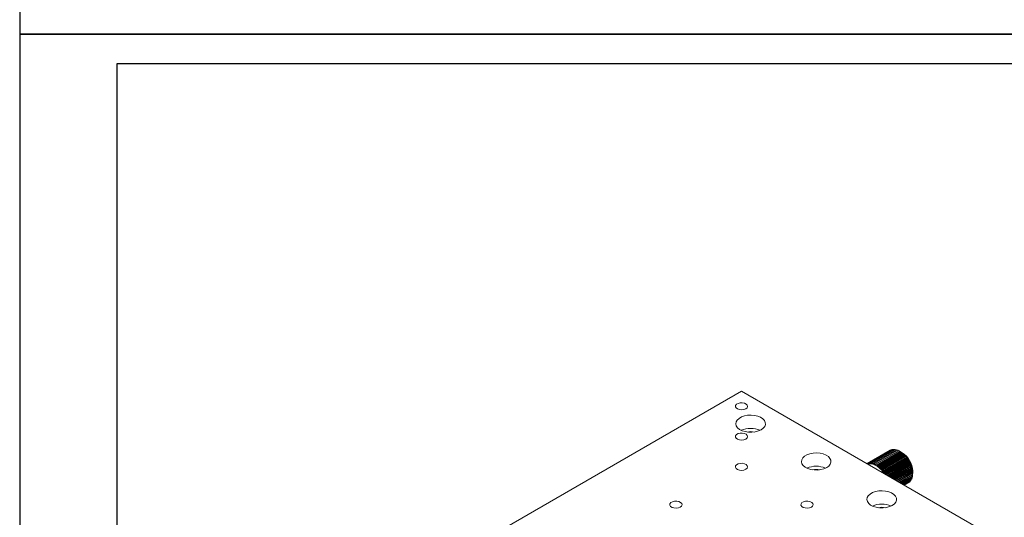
# Model space of a CAD drawing. Header units: millimetres. Extents: x 16752 to 17194, y 779 to 1404.
# Tile 4 of 11: x 16752 to 17017, y 961 to 1095. Entities that reach past the tile are written whole.
import ezdxf

# ---------------------------------------------------------------- set-up
doc = ezdxf.new("R2010")
doc.units = ezdxf.units.MM
doc.header["$LTSCALE"] = 0.3
doc.layers.add('外框', color=7, linetype='Continuous', lineweight=30)

# ---------------------------------------------------------------- blocks, each defined once
blk = doc.blocks.new('Y')
at = {"lineweight": 30}
blk.add_line((-4154.44, 2003.97), (-3857.44, 2003.97), dxfattribs=at)
blk.add_line((-4154.44, 2003.97), (-3857.44, 2003.97), dxfattribs=at)
for points in [[(-3857.44, 2213.99), (-4154.44, 2213.99), (-4154.44, 2003.97)], [(-4136.76, 2009.27), (-4136.76, 2208.69), (-3862.74, 2208.69)]]:
    blk.add_lwpolyline(points, dxfattribs=at)
blk = doc.blocks.new('W')
blk.add_blockref('Y', (0, 0))

msp = doc.modelspace()

# ---------------------------------------------------------------- linework, layer by layer
at = {"color": 7, "linetype": 'Continuous', "lineweight": 15}
for p, q in [((16946.539, 994.954), (16875.828, 954.134)), ((16946.539, 994.954), (17017.249, 954.134)), ((16986.677, 978.996), (16980.455, 975.404)), ((16986.71, 979.014), (16980.488, 975.422)), ((16986.916, 979.11), (16980.694, 975.517)), ((16986.988, 979.135), (16980.766, 975.543)), ((16987.213, 979.194), (16980.99, 975.602)), ((16987.291, 979.208), (16981.068, 975.615)), ((16987.531, 979.229), (16981.308, 975.637)), ((16987.614, 979.23), (16981.391, 975.638)), ((16987.867, 979.214), (16981.644, 975.622)), ((16987.954, 979.202), (16981.731, 975.61)), ((16988.217, 979.149), (16981.995, 975.557)), ((16988.307, 979.125), (16982.084, 975.533)), ((16988.578, 979.035), (16982.356, 975.443)), ((16988.67, 978.999), (16982.447, 975.407)), ((16988.946, 978.873), (16982.723, 975.281)), ((16989.038, 978.825), (16982.816, 975.233)), ((16989.316, 978.665), (16983.093, 975.073)), ((16989.673, 978.44), (16983.168, 974.685)), ((16989.408, 978.606), (16983.186, 975.014)), ((16989.684, 978.413), (16983.462, 974.821)), ((16990.024, 978.174), (16983.519, 974.418)), ((16989.776, 978.344), (16983.553, 974.751)), ((16990.047, 978.12), (16983.825, 974.528)), ((16990.367, 977.869), (16983.862, 974.114)), ((16990.137, 978.041), (16983.914, 974.449)), ((16990.401, 977.79), (16984.178, 974.197)), ((16990.699, 977.531), (16984.194, 973.775)), ((16990.487, 977.701), (16984.265, 974.109)), ((16990.741, 977.425), (16984.518, 973.832)), ((16990.823, 977.328), (16984.601, 973.736)), ((16986.71, 979.014), (16986.744, 979.01)), ((16986.988, 979.135), (16987.08, 979.117)), ((16987.291, 979.208), (16987.43, 979.171)), ((16987.614, 979.23), (16987.794, 979.172)), ((16987.954, 979.202), (16988.167, 979.12)), ((16988.307, 979.125), (16988.548, 979.017)), ((16988.67, 978.999), (16988.933, 978.866)), ((16989.038, 978.825), (16989.319, 978.667)), ((16989.319, 978.667), (16989.316, 978.665)), ((16989.885, 978.34), (16989.319, 978.667)), ((16989.408, 978.606), (16989.673, 978.44)), ((16989.673, 978.44), (16989.684, 978.413)), ((16989.776, 978.344), (16990.024, 978.174)), ((16990.024, 978.174), (16990.047, 978.12)), ((16990.137, 978.041), (16990.367, 977.869)), ((16990.367, 977.869), (16990.401, 977.79)), ((16990.487, 977.701), (16990.699, 977.531)), ((16990.699, 977.531), (16990.741, 977.425)), ((16990.823, 977.328), (16991.016, 977.162)), ((16980.508, 975.344), (16980.488, 975.422)), ((16980.694, 975.517), (16980.584, 975.3)), ((16980.818, 975.314), (16980.766, 975.543)), ((16980.99, 975.602), (16980.818, 975.314)), ((16981.116, 975.366), (16981.068, 975.615)), ((16981.308, 975.637), (16981.116, 975.366)), ((16981.433, 975.369), (16981.391, 975.638)), ((16981.644, 975.622), (16981.433, 975.369)), ((16981.764, 975.325), (16981.731, 975.61)), ((16981.995, 975.557), (16981.764, 975.325)), ((16982.108, 975.233), (16982.084, 975.533)), ((16982.356, 975.443), (16982.108, 975.233)), ((16982.458, 975.094), (16982.447, 975.407)), ((16982.723, 975.281), (16982.458, 975.094)), ((16982.813, 974.911), (16982.816, 975.233)), ((16983.093, 975.073), (16982.813, 974.911)), ((16983.168, 974.685), (16983.186, 975.014)), ((16983.462, 974.821), (16983.168, 974.685)), ((16983.519, 974.418), (16983.553, 974.751)), ((16991.016, 977.162), (16984.51, 973.406)), ((16991.314, 976.766), (16984.808, 973.011)), ((16991.064, 977.029), (16984.841, 973.437)), ((16991.141, 976.926), (16984.919, 973.334)), ((16991.366, 976.608), (16985.143, 973.016)), ((16991.59, 976.349), (16985.178, 972.648)), ((16991.438, 976.499), (16985.215, 972.907)), ((16991.644, 976.166), (16985.422, 972.574)), ((16991.71, 976.052), (16985.495, 972.465)), ((16991.841, 975.914), (16985.681, 972.358)), ((16991.895, 975.707), (16985.887, 972.239)), ((16991.954, 975.59), (16986.018, 972.163)), ((16992.064, 975.466), (16986.181, 972.069)), ((16992.117, 975.237), (16986.405, 971.94)), ((16992.167, 975.118), (16986.533, 971.865)), ((16992.258, 975.01), (16986.672, 971.785)), ((16992.306, 974.76), (16986.912, 971.647)), ((16991.016, 977.162), (16991.064, 977.029)), ((16991.141, 976.926), (16991.314, 976.766)), ((16991.314, 976.766), (16991.366, 976.608)), ((16991.438, 976.499), (16991.59, 976.349)), ((16991.59, 976.349), (16991.644, 976.166)), ((16991.71, 976.052), (16991.841, 975.914)), ((16991.841, 975.914), (16991.895, 975.707)), ((16991.954, 975.59), (16992.064, 975.466)), ((16992.064, 975.466), (16992.117, 975.237)), ((16992.167, 975.118), (16992.258, 975.01)), ((16992.258, 975.01), (16992.306, 974.76)), ((16983.825, 974.528), (16983.519, 974.418)), ((16983.862, 974.114), (16983.914, 974.449)), ((16984.178, 974.197), (16983.862, 974.114)), ((16984.194, 973.775), (16984.265, 974.109)), ((16984.518, 973.832), (16984.194, 973.775)), ((16984.51, 973.406), (16984.601, 973.736)), ((16984.841, 973.437), (16984.51, 973.406)), ((16984.808, 973.011), (16984.919, 973.334)), ((16985.143, 973.016), (16984.808, 973.011)), ((16985.121, 972.681), (16985.215, 972.907)), ((16985.422, 972.574), (16985.294, 972.581)), ((16992.348, 974.641), (16987.037, 971.575)), ((16992.419, 974.551), (16987.15, 971.509)), ((16992.461, 974.283), (16987.403, 971.363)), ((16992.494, 974.164), (16987.523, 971.294)), ((16992.547, 974.095), (16987.609, 971.244)), ((16992.58, 973.81), (16987.873, 971.092)), ((16992.604, 973.692), (16987.987, 971.027)), ((16992.639, 973.646), (16988.044, 970.993)), ((16992.662, 973.346), (16988.316, 970.837)), ((16992.676, 973.231), (16988.422, 970.775)), ((16992.694, 973.208), (16988.451, 970.759)), ((16992.705, 972.896), (16988.727, 970.599)), ((16992.713, 972.788), (16988.824, 970.543)), ((16992.71, 972.786), (16988.824, 970.543)), ((16992.71, 972.466), (16989.102, 970.383)), ((16992.705, 972.362), (16989.189, 970.332)), ((16992.676, 972.06), (16989.436, 970.19)), ((16992.348, 974.641), (16992.419, 974.551)), ((16992.419, 974.551), (16992.461, 974.283)), ((16992.494, 974.164), (16992.547, 974.095)), ((16992.547, 974.095), (16992.58, 973.81)), ((16992.604, 973.692), (16992.639, 973.646)), ((16992.639, 973.646), (16992.662, 973.346)), ((16992.676, 973.231), (16992.694, 973.208)), ((16992.692, 972.354), (16992.676, 972.06)), ((16992.694, 973.208), (16992.705, 972.896)), ((16992.71, 972.786), (16992.713, 972.788)), ((16992.713, 972.788), (16992.71, 972.466)), ((16992.713, 972.788), (16992.713, 973.441)), ((16992.662, 971.962), (16989.513, 970.145)), ((16992.604, 971.682), (16989.727, 970.022)), ((16992.58, 971.593), (16989.793, 969.984)), ((16992.494, 971.338), (16989.971, 969.881)), ((16992.461, 971.257), (16990.024, 969.85)), ((16992.348, 971.029), (16990.165, 969.769)), ((16992.306, 970.958), (16990.205, 969.746)), ((16992.167, 970.761), (16990.307, 969.687)), ((16992.117, 970.7), (16990.334, 969.671)), ((16991.954, 970.535), (16990.396, 969.636)), ((16991.895, 970.486), (16990.409, 969.628)), ((16991.71, 970.355), (16990.43, 969.616)), ((16990.43, 969.616), (16991.677, 970.335)), ((16991.723, 970.386), (16991.71, 970.355)), ((16991.984, 970.624), (16991.954, 970.535)), ((16992.206, 970.9), (16992.167, 970.761)), ((16992.388, 971.215), (16992.348, 971.029)), ((16992.53, 971.564), (16992.494, 971.338)), ((16992.631, 971.945), (16992.604, 971.682))]:
    msp.add_line(p, q, dxfattribs=at)
at = {"color": 7, "linetype": 'Continuous', "lineweight": 15, "flags": 128}
for points in [[(16947.705, 990.198), (16948.048, 990.487), (16948.187, 990.828), (16948.103, 991.175), (16947.808, 991.48), (16947.342, 991.704), (16946.767, 991.815), (16946.161, 991.799), (16945.606, 991.658), (16945.177, 991.41), (16944.932, 991.09), (16944.904, 990.74), (16945.097, 990.408), (16945.485, 990.139), (16946.014, 989.969), (16946.615, 989.92), (16947.205, 990.001), (16947.705, 990.198)], [(16951.842, 984.545), (16952.418, 984.965), (16952.81, 985.451), (16952.998, 985.976), (16952.971, 986.512), (16952.731, 987.03), (16952.29, 987.502), (16951.673, 987.903), (16950.912, 988.21), (16950.049, 988.408), (16949.13, 988.486), (16948.205, 988.439), (16947.323, 988.27), (16946.533, 987.989), (16945.876, 987.61), (16945.388, 987.153), (16945.096, 986.645), (16945.015, 986.11), (16945.15, 985.58), (16945.493, 985.082), (16946.025, 984.642), (16946.719, 984.286), (16947.537, 984.032), (16948.434, 983.893), (16949.362, 983.877), (16950.272, 983.986), (16951.113, 984.212), (16951.842, 984.545)], [(16947.705, 982.034), (16948.048, 982.323), (16948.187, 982.664), (16948.103, 983.011), (16947.808, 983.316), (16947.342, 983.54), (16946.767, 983.651), (16946.161, 983.635), (16945.606, 983.494), (16945.177, 983.246), (16944.932, 982.926), (16944.904, 982.576), (16945.097, 982.244), (16945.485, 981.975), (16946.014, 981.805), (16946.615, 981.756), (16947.205, 981.836), (16947.705, 982.034)], [(16969.52, 974.34), (16970.096, 974.76), (16970.488, 975.246), (16970.676, 975.771), (16970.649, 976.307), (16970.409, 976.825), (16969.968, 977.297), (16969.35, 977.697), (16968.59, 978.005), (16967.726, 978.203), (16966.808, 978.281), (16965.882, 978.234), (16965.001, 978.065), (16964.21, 977.784), (16963.554, 977.405), (16963.066, 976.948), (16962.774, 976.439), (16962.693, 975.905), (16962.827, 975.375), (16963.17, 974.877), (16963.703, 974.437), (16964.397, 974.081), (16965.214, 973.826), (16966.111, 973.688), (16967.04, 973.672), (16967.949, 973.781), (16968.791, 974.007), (16969.52, 974.34)], [(16947.705, 973.87), (16948.048, 974.159), (16948.187, 974.5), (16948.103, 974.846), (16947.808, 975.152), (16947.342, 975.376), (16946.767, 975.487), (16946.161, 975.471), (16945.606, 975.33), (16945.177, 975.082), (16944.932, 974.762), (16944.904, 974.412), (16945.097, 974.08), (16945.485, 973.811), (16946.014, 973.641), (16946.615, 973.592), (16947.205, 973.672), (16947.705, 973.87)], [(16987.197, 964.135), (16987.773, 964.555), (16988.166, 965.041), (16988.354, 965.566), (16988.327, 966.102), (16988.086, 966.62), (16987.645, 967.092), (16987.028, 967.492), (16986.267, 967.8), (16985.404, 967.998), (16984.485, 968.076), (16983.56, 968.029), (16982.678, 967.86), (16981.888, 967.579), (16981.231, 967.2), (16980.744, 966.743), (16980.451, 966.234), (16980.371, 965.7), (16980.505, 965.17), (16980.848, 964.671), (16981.381, 964.232), (16982.075, 963.876), (16982.892, 963.621), (16983.789, 963.483), (16984.717, 963.467), (16985.627, 963.575), (16986.469, 963.802), (16987.197, 964.135)], [(16930.028, 963.665), (16930.37, 963.954), (16930.509, 964.295), (16930.425, 964.641), (16930.13, 964.947), (16929.664, 965.171), (16929.089, 965.282), (16928.483, 965.266), (16927.928, 965.124), (16927.5, 964.877), (16927.255, 964.557), (16927.227, 964.207), (16927.419, 963.875), (16927.807, 963.606), (16928.337, 963.436), (16928.937, 963.387), (16929.527, 963.467), (16930.028, 963.665)], [(16965.383, 963.665), (16965.726, 963.954), (16965.865, 964.295), (16965.781, 964.641), (16965.486, 964.947), (16965.019, 965.171), (16964.444, 965.282), (16963.839, 965.266), (16963.284, 965.124), (16962.855, 964.877), (16962.61, 964.557), (16962.582, 964.207), (16962.775, 963.875), (16963.162, 963.606), (16963.692, 963.436), (16964.292, 963.387), (16964.883, 963.467), (16965.383, 963.665)]]:
    msp.add_lwpolyline(points, dxfattribs=at)
at = {"color": 7, "linetype": 'Continuous', "lineweight": 15}
for centre, radius, start, end in [((16949.013, 978.686), 6.225, 66.18753, 113.81247), ((16949.013, 979.84), 4.189, 77.45151, 102.54844), ((16987.532, 977.503), 1.72, 108.41275, 110.96348), ((16987.573, 977.34), 1.889, 98.59734, 100.99196), ((16987.596, 977.058), 2.172, 89.54478, 91.72578), ((16987.57, 976.669), 2.562, 81.38999, 83.34394), ((16987.468, 976.174), 3.068, 74.13732, 75.86997), ((16987.276, 975.599), 3.674, 67.70808, 69.24396), ((16987, 974.995), 4.339, 61.98279, 63.35985), ((16986.633, 974.356), 5.076, 56.85002, 58.09029), ((16986.182, 973.711), 5.863, 52.19618, 53.32098), ((16986.619, 973.189), 6.099, 2.36938, 57.62525), ((16985.713, 973.141), 6.601, 47.91691, 48.95635), ((16985.243, 972.649), 7.282, 43.9302, 44.90382), ((16984.825, 972.266), 7.849, 40.16253, 41.08922), ((16966.691, 968.481), 6.225, 66.18753, 113.81247), ((16981.29, 973.957), 1.671, 118.70635, 121.3044), ((16981.242, 973.692), 1.677, 104.64054, 110.63146), ((16981.309, 973.911), 1.72, 108.41275, 110.96348), ((16981.275, 973.558), 1.814, 95.01421, 104.57423), ((16981.351, 973.747), 1.889, 98.59734, 100.99196), ((16981.297, 973.292), 2.081, 86.27389, 94.99709), ((16981.374, 973.466), 2.172, 89.54478, 91.72578), ((16981.273, 972.917), 2.457, 78.46203, 86.27165), ((16981.347, 973.077), 2.562, 81.38999, 83.34394), ((16981.177, 972.445), 2.939, 71.53923, 78.46921), ((16981.246, 972.582), 3.068, 74.13732, 75.86997), ((16980.995, 971.897), 3.517, 65.40178, 71.55041), ((16981.054, 972.007), 3.674, 67.70808, 69.24396), ((16980.722, 971.3), 4.173, 59.92905, 65.41392), ((16980.778, 971.403), 4.339, 61.98279, 63.35985), ((16980.368, 970.686), 4.882, 54.99993, 59.94009), ((16980.41, 970.764), 5.076, 56.85002, 58.09029), ((16979.951, 970.089), 5.609, 50.50689, 55.01016), ((16979.96, 970.119), 5.863, 52.19618, 53.32098), ((16984.48, 971.988), 8.293, 36.54995, 37.44322), ((16984.268, 971.837), 8.552, 33.03466, 33.91039), ((16984.19, 971.786), 8.646, 29.5653, 30.4347), ((16984.273, 971.829), 8.552, 26.08895, 26.96474), ((16984.508, 971.936), 8.294, 22.55631, 23.4495), ((16984.925, 972.097), 7.847, 18.91125, 19.83819), ((16966.691, 969.635), 4.189, 77.45155, 102.54842), ((16979.5, 969.54), 6.321, 46.35721, 50.51566), ((16979.49, 969.549), 6.601, 47.91691, 48.95635), ((16979.051, 969.068), 6.972, 42.46945, 46.3647), ((16979.02, 969.057), 7.282, 43.9302, 44.90382), ((16978.641, 968.692), 7.528, 38.7751, 42.47589), ((16978.31, 968.425), 7.953, 35.2131, 38.78054), ((16978.603, 968.674), 7.849, 40.16253, 41.08922), ((16978.124, 968.292), 8.182, 33.14054, 35.22192), ((16978.257, 968.395), 8.293, 36.54995, 37.44322), ((16978.046, 968.245), 8.552, 33.03466, 33.91039), ((16977.967, 968.194), 8.646, 29.5653, 30.4347), ((16985.461, 972.266), 7.285, 15.0963, 16.06965), ((16986.128, 972.428), 6.598, 11.04498, 12.085), ((16986.895, 972.555), 5.82, 6.67637, 7.8095), ((16989.061, 972.549), 3.648, 350.75464, 352.30165), ((16987.625, 972.616), 5.087, 1.91333, 3.15094), ((16988.365, 972.616), 4.348, 356.64463, 358.01892), ((16990.845, 971.777), 1.664, 298.70148, 301.30927), ((16990.812, 971.821), 1.719, 309.04737, 311.59936), ((16990.691, 971.939), 1.889, 319.01921, 321.41401), ((16990.461, 972.098), 2.168, 328.28065, 330.46512), ((16990.108, 972.272), 2.563, 336.66391, 338.61762), ((16989.628, 972.432), 3.068, 344.13438, 345.86678), ((16984.369, 958.276), 6.225, 66.18751, 113.81249), ((16984.369, 959.43), 4.189, 77.45135, 102.54855)]:
    msp.add_arc(centre, radius, start, end, dxfattribs=at)

# ---------------------------------------------------------------- block references
at = {"layer": '外框', "lineweight": 25, "xscale": 1.487159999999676, "yscale": 1.487160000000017, "zscale": 1.48716}
for p in [(22930.169, -1889.039), (22930.169, -2201.374)]:
    msp.add_blockref('W', p, dxfattribs=at)

doc.saveas('drawing.dxf')
